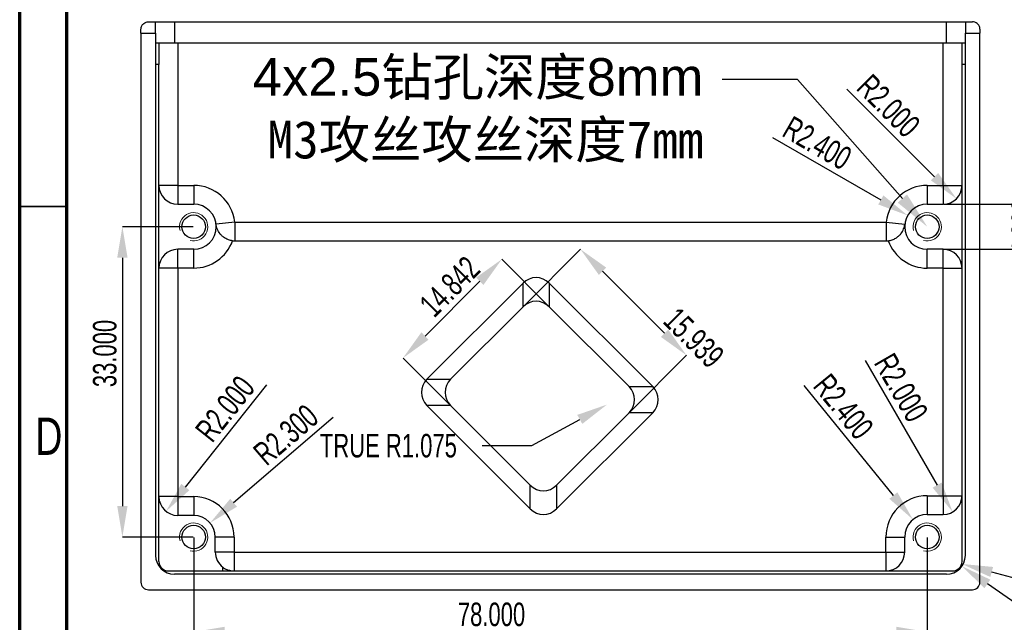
# Model space of a CAD drawing. Header units: millimetres. Extents: x 1648 to 1862, y 2200 to 2497.
# Tile 8 of 20: x 1648 to 1753, y 2354 to 2418. Entities that reach past the tile are written whole.
import ezdxf
from ezdxf import colors
from ezdxf.entities.mleader import LeaderData, LeaderLine
from ezdxf.math import Vec2, Vec3

# ---------------------------------------------------------------- set-up
doc = ezdxf.new("R2010")
doc.units = ezdxf.units.MM
doc.styles.add('SLDTEXTSTYLE1', font='TXT', dxfattribs={"width": 0.7})
doc.styles.add('SLDTEXTSTYLE3', font='TXT', dxfattribs={"width": 0.75})
doc.styles.get("Standard").update_dxf_attribs({"font": 'arial.ttf'})
doc.dimstyles.new('SLDDIMSTYLE1', dxfattribs={"dimtxt": 2.5, "dimasz": 3.302, "dimexe": 0, "dimexo": 0.0625, "dimtad": 1, "dimdec": 3, "dimrnd": 1e-09, "dimzin": 4, "dimdsep": 46, "dimtxsty": 'SLDTEXTSTYLE1', "dimsah": 1, "dimcen": 0.09, "dimadec": 0, "dimazin": 1, "dimtfac": 1, "dimtdec": 3, "dimtofl": 0, "dimtmove": 0, "dimatfit": 3, "dimfxl": 1, "dimfrac": 2, "dimtolj": 1, "dimtzin": 12, "dimarcsym": 0})
doc.dimstyles.new('SLDDIMSTYLE2', dxfattribs={"dimtxt": 2.5, "dimasz": 3.302, "dimexe": 0, "dimexo": 0.0625, "dimtad": 1, "dimdec": 3, "dimrnd": 1e-09, "dimzin": 4, "dimdsep": 46, "dimtxsty": 'SLDTEXTSTYLE1', "dimsah": 1, "dimcen": 0.09, "dimadec": 0, "dimazin": 1, "dimtfac": 1, "dimtdec": 3, "dimtmove": 0, "dimatfit": 0, "dimfxl": 1, "dimfrac": 2, "dimtolj": 1, "dimtzin": 12, "dimarcsym": 0})
doc.dimstyles.new('SLDDIMSTYLE4', dxfattribs={"dimtxt": 2.5, "dimasz": 3.302, "dimexe": 0, "dimexo": 0.0625, "dimtad": 1, "dimdec": 3, "dimrnd": 1e-09, "dimzin": 4, "dimdsep": 46, "dimtxsty": 'SLDTEXTSTYLE1', "dimsah": 1, "dimcen": 0, "dimadec": 0, "dimazin": 1, "dimtfac": 1, "dimtdec": 3, "dimtofl": 0, "dimtmove": 1, "dimatfit": 3, "dimfxl": 1, "dimfrac": 2, "dimtolj": 1, "dimtzin": 12, "dimarcsym": 0})
doc.dimstyles.new('SLDDIMSTYLE5', dxfattribs={"dimtxt": 2.5, "dimasz": 3.302, "dimexe": 0, "dimexo": 0.0625, "dimtad": 1, "dimdec": 3, "dimrnd": 1e-09, "dimzin": 4, "dimdsep": 46, "dimtxsty": 'SLDTEXTSTYLE1', "dimsah": 1, "dimcen": 0, "dimadec": 0, "dimazin": 1, "dimtfac": 1, "dimtdec": 3, "dimtofl": 0, "dimtmove": 0, "dimatfit": 3, "dimfxl": 1, "dimfrac": 2, "dimtolj": 1, "dimtzin": 12, "dimarcsym": 0})
doc.dimstyles.new('SLDDIMSTYLE7', dxfattribs={"dimtxt": 2.5, "dimasz": 3.302, "dimexe": 0, "dimexo": 0.0625, "dimtad": 1, "dimdec": 3, "dimrnd": 1e-09, "dimzin": 12, "dimdsep": 46, "dimtxsty": 'SLDTEXTSTYLE1', "dimsah": 1, "dimcen": 0.09, "dimadec": 0, "dimazin": 3, "dimtfac": 1, "dimtdec": 3, "dimtmove": 0, "dimatfit": 0, "dimfxl": 1, "dimfrac": 2, "dimtolj": 1, "dimtzin": 12, "dimarcsym": 0})
doc.dimstyles.new('SLDDIMSTYLE8', dxfattribs={"dimtxt": 2.5, "dimasz": 3.302, "dimexe": 0, "dimexo": 0.0625, "dimtad": 0, "dimtih": 1, "dimtoh": 1, "dimdec": 3, "dimrnd": 1e-09, "dimzin": 4, "dimdsep": 46, "dimtxsty": 'SLDTEXTSTYLE1', "dimsah": 1, "dimcen": 0, "dimadec": 0, "dimazin": 1, "dimtfac": 1, "dimtdec": 3, "dimtofl": 0, "dimtmove": 0, "dimatfit": 3, "dimfxl": 1, "dimfrac": 2, "dimtolj": 1, "dimtzin": 12, "dimarcsym": 0})

# ---------------------------------------------------------------- blocks, each defined once
blk = doc.blocks.new('*D77')
at = {"color": 0, "linetype": 'Continuous', "lineweight": -2, "transparency": 16777216}
for p, q in [((1666.78, 2362.82), (1666.78, 2352.79)), ((1744.78, 2362.82), (1744.78, 2352.79)), ((1670.08, 2352.79), (1741.48, 2352.79))]:
    blk.add_line(p, q, dxfattribs=at)
at = {"color": 0, "linetype": 'Continuous', "transparency": 16777216}
for points in [[(1670.08, 2353.34), (1670.08, 2352.24), (1666.78, 2352.79)], [(1741.48, 2353.34), (1741.48, 2352.24), (1744.78, 2352.79)]]:
    blk.add_solid(points, dxfattribs=at)
at = {"layer": 'Defpoints', "color": 0, "linetype": 'Continuous', "transparency": 16777216}
for p in [(1666.78, 2362.88), (1744.78, 2362.88), (1744.78, 2352.79)]:
    blk.add_point(p, dxfattribs=at)
at = {"color": 0, "linetype": 'Continuous', "lineweight": 18, "transparency": 16777216, "insert": (1698.45, 2355.91), "char_height": 2.5, "attachment_point": 2, "style": 'SLDTEXTSTYLE1'}
blk.add_mtext('\\A1;78.000', dxfattribs=at)
blk = doc.blocks.new('*D78')
at = {"color": 0, "linetype": 'Continuous', "lineweight": -2, "transparency": 16777216}
for p, q in [((1666.72, 2395.88), (1659.2, 2395.88)), ((1659.2, 2392.58), (1659.2, 2366.18)), ((1666.72, 2362.88), (1659.2, 2362.88))]:
    blk.add_line(p, q, dxfattribs=at)
at = {"color": 0, "linetype": 'Continuous', "transparency": 16777216}
for points in [[(1658.65, 2392.58), (1659.75, 2392.58), (1659.2, 2395.88)], [(1658.65, 2366.18), (1659.75, 2366.18), (1659.2, 2362.88)]]:
    blk.add_solid(points, dxfattribs=at)
at = {"layer": 'Defpoints', "color": 0, "linetype": 'Continuous', "transparency": 16777216}
for p in [(1666.78, 2395.88), (1659.2, 2362.88), (1666.78, 2362.88)]:
    blk.add_point(p, dxfattribs=at)
at = {"color": 0, "linetype": 'Continuous', "lineweight": 18, "transparency": 16777216, "insert": (1656.07, 2382.4), "char_height": 2.5, "attachment_point": 2, "rotation": 90, "style": 'SLDTEXTSTYLE1'}
blk.add_mtext('\\A1;33.000', dxfattribs=at)
blk = doc.blocks.new('*D79')
at = {"color": 0, "linetype": 'Continuous', "lineweight": -2, "transparency": 16777216}
for p, q in [((1756.88, 2401.58), (1756.88, 2404.88)), ((1746.54, 2398.28), (1756.88, 2398.28)), ((1756.88, 2398.28), (1756.88, 2393.48)), ((1746.54, 2393.48), (1756.88, 2393.48)), ((1756.88, 2390.18), (1756.88, 2386.87))]:
    blk.add_line(p, q, dxfattribs=at)
at = {"color": 0, "linetype": 'Continuous', "transparency": 16777216}
for points in [[(1756.32, 2401.58), (1757.43, 2401.58), (1756.88, 2398.28)], [(1756.32, 2390.18), (1757.43, 2390.18), (1756.88, 2393.48)]]:
    blk.add_solid(points, dxfattribs=at)
at = {"layer": 'Defpoints', "color": 0, "linetype": 'Continuous', "transparency": 16777216}
for p in [(1746.48, 2398.28), (1746.48, 2393.48), (1756.88, 2393.48)]:
    blk.add_point(p, dxfattribs=at)
at = {"color": 0, "linetype": 'Continuous', "lineweight": 18, "transparency": 16777216, "insert": (1753.75, 2395.88), "char_height": 2.5, "attachment_point": 2, "rotation": 90, "style": 'SLDTEXTSTYLE1'}
blk.add_mtext('\\A1;4.800', dxfattribs=at)
blk = doc.blocks.new('*D80')
at = {"color": 0, "linetype": 'Continuous', "lineweight": -2, "transparency": 16777216}
blk.add_line((1736.23, 2410.52), (1745.56, 2401.2), dxfattribs=at)
at = {"color": 0, "linetype": 'Continuous', "transparency": 16777216}
blk.add_solid([(1745.95, 2401.59), (1745.17, 2400.81), (1747.89, 2398.86)], dxfattribs=at)
at = {"layer": 'Defpoints', "color": 0, "linetype": 'Continuous', "transparency": 16777216}
for p in [(1746.48, 2400.28), (1747.89, 2398.86)]:
    blk.add_point(p, dxfattribs=at)
at = {"color": 0, "linetype": 'Continuous', "lineweight": 18, "transparency": 16777216, "insert": (1738.89, 2412.29), "char_height": 2.5, "attachment_point": 1, "rotation": 315, "style": 'SLDTEXTSTYLE1'}
blk.add_mtext('\\A1;R2.000', dxfattribs=at)
blk = doc.blocks.new('*D81')
at = {"color": 0, "linetype": 'Continuous', "lineweight": -2, "transparency": 16777216}
blk.add_line((1728.34, 2405.37), (1739.84, 2398.73), dxfattribs=at)
at = {"color": 0, "linetype": 'Continuous', "transparency": 16777216}
blk.add_solid([(1740.12, 2399.21), (1739.57, 2398.25), (1742.7, 2397.08)], dxfattribs=at)
at = {"layer": 'Defpoints', "color": 0, "linetype": 'Continuous', "transparency": 16777216}
for p in [(1742.7, 2397.08), (1744.78, 2395.88)]:
    blk.add_point(p, dxfattribs=at)
at = {"color": 0, "linetype": 'Continuous', "lineweight": 18, "transparency": 16777216, "insert": (1730.45, 2407.76), "char_height": 2.5, "attachment_point": 1, "rotation": 330, "style": 'SLDTEXTSTYLE1'}
blk.add_mtext('\\A1;R2.400', dxfattribs=at)
blk = doc.blocks.new('*D82')
at = {"color": 0, "linetype": 'Continuous', "lineweight": -2, "transparency": 16777216}
blk.add_line((1738.19, 2381.64), (1745.83, 2368.41), dxfattribs=at)
at = {"color": 0, "linetype": 'Continuous', "transparency": 16777216}
blk.add_solid([(1746.31, 2368.68), (1745.35, 2368.13), (1747.48, 2365.55)], dxfattribs=at)
at = {"layer": 'Defpoints', "color": 0, "linetype": 'Continuous', "transparency": 16777216}
for p in [(1746.48, 2367.28), (1747.48, 2365.55)]:
    blk.add_point(p, dxfattribs=at)
at = {"color": 0, "linetype": 'Continuous', "lineweight": 18, "transparency": 16777216, "insert": (1741.21, 2382.66), "char_height": 2.5, "attachment_point": 1, "rotation": 300, "style": 'SLDTEXTSTYLE1'}
blk.add_mtext('\\A1;R2.000', dxfattribs=at)
blk = doc.blocks.new('*D83')
at = {"color": 0, "linetype": 'Continuous', "lineweight": -2, "transparency": 16777216}
blk.add_line((1731.64, 2378.98), (1741.17, 2367.3), dxfattribs=at)
at = {"color": 0, "linetype": 'Continuous', "transparency": 16777216}
blk.add_solid([(1741.6, 2367.64), (1740.75, 2366.95), (1743.26, 2364.74)], dxfattribs=at)
at = {"layer": 'Defpoints', "color": 0, "linetype": 'Continuous', "transparency": 16777216}
for p in [(1743.26, 2364.74), (1744.78, 2362.88)]:
    blk.add_point(p, dxfattribs=at)
at = {"color": 0, "linetype": 'Continuous', "lineweight": 18, "transparency": 16777216, "insert": (1734.46, 2380.47), "char_height": 2.5, "attachment_point": 1, "rotation": 309.2206, "style": 'SLDTEXTSTYLE1'}
blk.add_mtext('\\A1;R2.400', dxfattribs=at)
blk = doc.blocks.new('*D84')
at = {"color": 0, "linetype": 'Continuous', "lineweight": -2, "transparency": 16777216}
blk.add_line((1674.52, 2379.07), (1665.89, 2368.2), dxfattribs=at)
at = {"color": 0, "linetype": 'Continuous', "transparency": 16777216}
blk.add_solid([(1665.46, 2368.54), (1666.32, 2367.86), (1663.84, 2365.61)], dxfattribs=at)
at = {"layer": 'Defpoints', "color": 0, "linetype": 'Continuous', "transparency": 16777216}
for p in [(1665.08, 2367.18), (1663.84, 2365.61)]:
    blk.add_point(p, dxfattribs=at)
at = {"color": 0, "linetype": 'Continuous', "lineweight": 18, "transparency": 16777216, "insert": (1666.79, 2374.35), "char_height": 2.5, "attachment_point": 1, "rotation": 51.5381, "style": 'SLDTEXTSTYLE1'}
blk.add_mtext('\\A1;R2.000', dxfattribs=at)
blk = doc.blocks.new('*D85')
at = {"color": 0, "linetype": 'Continuous', "lineweight": -2, "transparency": 16777216}
blk.add_line((1681.6, 2375.61), (1671.03, 2366.53), dxfattribs=at)
at = {"color": 0, "linetype": 'Continuous', "transparency": 16777216}
blk.add_solid([(1670.67, 2366.95), (1671.39, 2366.11), (1668.52, 2364.38)], dxfattribs=at)
at = {"layer": 'Defpoints', "color": 0, "linetype": 'Continuous', "transparency": 16777216}
for p in [(1668.52, 2364.38), (1666.78, 2362.88)]:
    blk.add_point(p, dxfattribs=at)
at = {"color": 0, "linetype": 'Continuous', "lineweight": 18, "transparency": 16777216, "insert": (1672.9, 2372.25), "char_height": 2.5, "attachment_point": 1, "rotation": 40.6682, "style": 'SLDTEXTSTYLE1'}
blk.add_mtext('\\A1;R2.300', dxfattribs=at)
blk = doc.blocks.new('*D86')
at = {"color": 0, "linetype": 'Continuous', "lineweight": -2, "transparency": 16777216}
for p, q in [((1704.54, 2387.41), (1699.54, 2392.42)), ((1691.38, 2384.26), (1697.2, 2390.08)), ((1694.05, 2376.92), (1689.04, 2381.92))]:
    blk.add_line(p, q, dxfattribs=at)
at = {"color": 0, "linetype": 'Continuous', "transparency": 16777216}
for points in [[(1696.81, 2390.47), (1697.59, 2389.69), (1699.54, 2392.42)], [(1690.99, 2384.65), (1691.76, 2383.87), (1689.04, 2381.92)]]:
    blk.add_solid(points, dxfattribs=at)
at = {"layer": 'Defpoints', "color": 0, "linetype": 'Continuous', "transparency": 16777216}
for p in [(1699.54, 2392.42), (1704.58, 2387.37), (1694.09, 2376.87)]:
    blk.add_point(p, dxfattribs=at)
at = {"color": 0, "linetype": 'Continuous', "lineweight": 18, "transparency": 16777216, "insert": (1693.11, 2390.41), "char_height": 2.5, "attachment_point": 2, "rotation": 45, "style": 'SLDTEXTSTYLE1'}
blk.add_mtext('\\A1;14.842', dxfattribs=at)
blk = doc.blocks.new('*D87')
at = {"color": 0, "linetype": 'Continuous', "lineweight": -2, "transparency": 16777216}
for p, q in [((1701.84, 2387.41), (1707.91, 2393.48)), ((1710.25, 2391.15), (1716.85, 2384.55)), ((1713.11, 2376.14), (1719.18, 2382.21))]:
    blk.add_line(p, q, dxfattribs=at)
at = {"color": 0, "linetype": 'Continuous', "transparency": 16777216}
for points in [[(1710.64, 2391.54), (1709.86, 2390.76), (1707.91, 2393.48)], [(1717.24, 2384.94), (1716.46, 2384.16), (1719.18, 2382.21)]]:
    blk.add_solid(points, dxfattribs=at)
at = {"layer": 'Defpoints', "color": 0, "linetype": 'Continuous', "transparency": 16777216}
for p in [(1701.8, 2387.37), (1719.18, 2382.21), (1713.07, 2376.1)]:
    blk.add_point(p, dxfattribs=at)
at = {"color": 0, "linetype": 'Continuous', "lineweight": 18, "transparency": 16777216, "insert": (1720.85, 2384.96), "char_height": 2.5, "attachment_point": 2, "rotation": 314.9997, "style": 'SLDTEXTSTYLE1'}
blk.add_mtext('\\A1;15.939', dxfattribs=at)
blk = doc.blocks.new('*D88')
at = {"color": 0, "linetype": 'Continuous', "lineweight": -2, "transparency": 16777216}
for p, q in [((1702.74, 2372.6), (1707.84, 2375.39)), ((1697.45, 2372.6), (1702.74, 2372.6))]:
    blk.add_line(p, q, dxfattribs=at)
at = {"color": 0, "linetype": 'Continuous', "transparency": 16777216}
blk.add_solid([(1707.57, 2375.87), (1708.1, 2374.91), (1710.73, 2376.97)], dxfattribs=at)
at = {"layer": 'Defpoints', "color": 0, "linetype": 'Continuous', "transparency": 16777216}
for p in [(1710.73, 2376.97), (1711.68, 2377.49)]:
    blk.add_point(p, dxfattribs=at)
at = {"color": 0, "linetype": 'Continuous', "lineweight": 18, "transparency": 16777216, "insert": (1680.2, 2373.85), "char_height": 2.5, "attachment_point": 1, "style": 'SLDTEXTSTYLE1'}
blk.add_mtext('\\A1;TRUE R1.075', dxfattribs=at)
blk = doc.blocks.new('*D89')
at = {"color": 0, "linetype": 'Continuous', "lineweight": -2, "transparency": 16777216}
blk.add_line((1763.3, 2356.04), (1751.64, 2359.16), dxfattribs=at)
at = {"color": 0, "linetype": 'Continuous', "transparency": 16777216}
blk.add_solid([(1751.78, 2359.7), (1751.49, 2358.63), (1748.45, 2360.02)], dxfattribs=at)
at = {"layer": 'Defpoints', "color": 0, "linetype": 'Continuous', "transparency": 16777216}
for p in [(1747.48, 2360.28), (1748.45, 2360.02)]:
    blk.add_point(p, dxfattribs=at)
at = {"color": 0, "linetype": 'Continuous', "lineweight": 18, "transparency": 16777216, "insert": (1756.46, 2361.11), "char_height": 2.5, "attachment_point": 1, "rotation": 345, "style": 'SLDTEXTSTYLE1'}
blk.add_mtext('\\A1;R1.000', dxfattribs=at)
blk = doc.blocks.new('*D90')
at = {"color": 0, "linetype": 'Continuous', "lineweight": -2, "transparency": 16777216}
blk.add_line((1763.3, 2349.44), (1751.18, 2357.89), dxfattribs=at)
at = {"color": 0, "linetype": 'Continuous', "transparency": 16777216}
blk.add_solid([(1751.49, 2358.35), (1750.86, 2357.44), (1748.47, 2359.78)], dxfattribs=at)
at = {"layer": 'Defpoints', "color": 0, "linetype": 'Continuous', "transparency": 16777216}
for p in [(1746.83, 2360.93), (1748.47, 2359.78)]:
    blk.add_point(p, dxfattribs=at)
at = {"color": 0, "linetype": 'Continuous', "lineweight": 18, "transparency": 16777216, "insert": (1758.11, 2356.87), "char_height": 2.5, "attachment_point": 1, "rotation": 325.0934, "style": 'SLDTEXTSTYLE1'}
blk.add_mtext('\\A1;R2.000', dxfattribs=at)

msp = doc.modelspace()

# ---------------------------------------------------------------- linework, layer by layer
at = {"color": 0, "linetype": 'Continuous', "lineweight": 70}
for p, q in [((1648.2814, 2199.5251), (1648.2814, 2496.5251)), ((1653.2814, 2204.5251), (1653.2814, 2491.5251))]:
    msp.add_line(p, q, dxfattribs=at)
at = {"color": 0, "linetype": 'Continuous', "lineweight": 25}
for p, q in [((1661.9797, 2417.6782), (1662.7297, 2417.6782)), ((1662.7297, 2416.4782), (1662.7297, 2417.6782)), ((1662.7297, 2417.6782), (1664.7297, 2417.6782)), ((1664.7297, 2417.6782), (1664.7297, 2415.4282)), ((1664.7297, 2417.6782), (1746.8298, 2417.6782)), ((1746.8298, 2415.4282), (1746.8298, 2417.6782)), ((1746.8298, 2417.6782), (1748.8298, 2417.6782)), ((1748.8298, 2417.6782), (1749.5798, 2417.6782)), ((1748.8298, 2417.6782), (1748.8298, 2416.4782)), ((1661.1797, 2416.4782), (1661.1797, 2416.8782)), ((1661.1797, 2416.4782), (1662.7297, 2416.4782)), ((1661.1797, 2416.4782), (1661.1797, 2358.0783)), ((1662.7297, 2416.4782), (1662.7297, 2360.9283)), ((1748.8298, 2416.4782), (1750.3798, 2416.4782)), ((1748.8298, 2360.9283), (1748.8298, 2416.4782)), ((1750.3798, 2416.8782), (1750.3798, 2416.4782)), ((1750.3798, 2358.0783), (1750.3798, 2416.4782)), ((1662.7297, 2415.4282), (1663.0797, 2415.4282)), ((1663.0797, 2415.4282), (1663.0797, 2413.1282)), ((1663.0797, 2415.4282), (1665.0797, 2415.4282)), ((1665.0797, 2415.4282), (1665.0797, 2400.2783)), ((1665.0797, 2415.4282), (1746.4798, 2415.4282)), ((1746.4798, 2400.2784), (1746.4798, 2415.4282)), ((1746.4798, 2415.4282), (1748.4798, 2415.4282)), ((1748.4798, 2415.4282), (1748.8298, 2415.4282)), ((1748.4798, 2413.1282), (1748.4798, 2415.4282)), ((1663.0797, 2413.1282), (1662.7297, 2413.1282)), ((1663.0797, 2360.2783), (1663.0797, 2413.1282)), ((1748.4798, 2360.2783), (1748.4798, 2413.1282)), ((1748.8298, 2413.1282), (1748.4798, 2413.1282)), ((1665.0797, 2400.2783), (1663.0797, 2400.2783)), ((1665.0797, 2400.2783), (1666.7798, 2400.2783)), ((1665.0797, 2400.2783), (1665.0797, 2398.2783)), ((1666.7798, 2400.2783), (1666.7798, 2398.2783)), ((1744.7798, 2400.2784), (1744.7798, 2398.2784)), ((1744.7798, 2400.2784), (1746.4798, 2400.2784)), ((1746.4798, 2400.2784), (1748.4798, 2400.2784)), ((1746.4798, 2400.2784), (1746.4798, 2398.2784)), ((1665.0797, 2398.2783), (1666.7798, 2398.2783)), ((1744.7798, 2398.2784), (1746.4798, 2398.2784)), ((1671.1513, 2396.3783), (1669.1643, 2396.151)), ((1671.1513, 2396.3783), (1740.4082, 2396.3783)), ((1671.1513, 2396.3783), (1671.1513, 2394.3783)), ((1740.4082, 2396.3783), (1740.4082, 2394.3783)), ((1740.4082, 2396.3783), (1742.3953, 2396.151)), ((1671.1513, 2394.3783), (1740.4082, 2394.3783)), ((1666.7798, 2393.4783), (1665.0797, 2393.4783)), ((1665.0797, 2391.4783), (1665.0797, 2393.4783)), ((1666.7798, 2391.4783), (1666.7798, 2393.4783)), ((1746.4798, 2393.4782), (1744.7798, 2393.4782)), ((1744.7798, 2391.4782), (1744.7798, 2393.4782)), ((1746.4798, 2391.4782), (1746.4798, 2393.4782)), ((1665.0797, 2391.4783), (1663.0797, 2391.4783)), ((1665.0797, 2391.4783), (1665.0797, 2367.1783)), ((1666.7798, 2391.4783), (1665.0797, 2391.4783)), ((1746.4798, 2391.4782), (1744.7798, 2391.4782)), ((1746.4798, 2367.2783), (1746.4798, 2391.4782)), ((1746.4798, 2391.4782), (1748.4798, 2391.4782)), ((1701.7992, 2389.8855), (1691.5726, 2379.6589)), ((1701.7992, 2387.3683), (1701.7992, 2389.8855)), ((1704.5847, 2389.8855), (1704.5847, 2387.3683)), ((1715.5871, 2378.8831), (1704.5847, 2389.8855)), ((1694.0898, 2379.6589), (1701.7992, 2387.3683)), ((1704.5847, 2387.3683), (1713.0699, 2378.8831)), ((1691.5726, 2379.6589), (1694.0898, 2379.6589)), ((1713.0699, 2378.8831), (1715.5871, 2378.8831)), ((1694.0898, 2376.8735), (1691.5726, 2376.8735)), ((1691.5726, 2376.8735), (1702.575, 2365.8711)), ((1702.575, 2368.3882), (1694.0898, 2376.8735)), ((1705.3605, 2365.8711), (1715.5871, 2376.0976)), ((1713.0699, 2376.0976), (1705.3605, 2368.3882)), ((1715.5871, 2376.0976), (1713.0699, 2376.0976)), ((1702.575, 2365.8711), (1702.575, 2368.3882)), ((1705.3605, 2368.3882), (1705.3605, 2365.8711)), ((1665.0797, 2367.1783), (1663.0797, 2367.1783)), ((1665.0797, 2367.1783), (1666.7798, 2367.1783)), ((1665.0797, 2367.1783), (1665.0797, 2365.1783)), ((1666.7798, 2367.1783), (1666.7798, 2365.1783)), ((1744.7798, 2367.2783), (1746.4798, 2367.2783)), ((1744.7798, 2367.2783), (1744.7798, 2365.2783)), ((1746.4798, 2367.2783), (1746.4798, 2365.2783)), ((1746.4798, 2367.2783), (1748.4798, 2367.2783)), ((1666.7798, 2365.1783), (1665.0797, 2365.1783)), ((1744.7798, 2365.2783), (1746.4798, 2365.2783)), ((1669.0798, 2361.2783), (1669.0798, 2362.8783)), ((1671.0798, 2362.8783), (1669.0798, 2362.8783)), ((1671.0798, 2362.8783), (1671.0798, 2361.2783)), ((1740.3798, 2361.2783), (1740.3798, 2362.8783)), ((1740.3798, 2362.8783), (1742.3798, 2362.8783)), ((1742.3798, 2361.2783), (1742.3798, 2362.8783)), ((1671.0798, 2361.2783), (1669.0798, 2361.2783)), ((1671.0798, 2361.2783), (1740.3798, 2361.2783)), ((1671.0798, 2361.2783), (1671.0798, 2359.2783)), ((1740.3798, 2361.2783), (1740.3798, 2359.2783)), ((1740.3798, 2361.2783), (1742.3798, 2361.2783)), ((1664.0797, 2359.2783), (1747.4798, 2359.2783)), ((1746.8298, 2358.9283), (1664.7297, 2358.9283)), ((1669.884, 2359.2783), (1669.884, 2359.6752)), ((1661.9797, 2357.2783), (1749.5798, 2357.2783))]:
    msp.add_line(p, q, dxfattribs=at)
at = {"color": 0, "linetype": 'Continuous', "lineweight": 35}
msp.add_line((1653.2814, 2398.0251), (1648.2814, 2398.0251), dxfattribs=at)
at = {"color": 0, "linetype": 'Continuous', "lineweight": 25}
for centre in [(1666.7798, 2395.8783), (1744.7798, 2395.8783), (1666.7798, 2362.8783), (1744.7798, 2362.8783)]:
    msp.add_circle(centre, 1.25, dxfattribs=at)
for centre, radius, start, end in [((1665.0797, 2400.2783), 2, 180, 270), ((1666.7798, 2395.8783), 4.4, 6.524988, 90), ((1744.7798, 2395.8783), 4.4001, 90, 173.47516), ((1746.4798, 2400.2784), 2, 270, 0), ((1666.7798, 2395.8783), 2.4, 270, 90), ((1744.7798, 2395.8783), 2.4001, 90, 270), ((1666.7798, 2395.8783), 4.4, 270, 340.251834), ((1671.1513, 2396.3783), 2, 263.388411, 270), ((1740.4082, 2396.3783), 2, 270, 276.611436), ((1744.7798, 2395.8783), 4.4001, 199.747712, 270), ((1665.0797, 2391.4783), 2, 90, 180), ((1746.4798, 2391.4782), 2, 0, 90), ((1665.0797, 2367.1783), 2, 180, 270), ((1666.7798, 2362.8783), 4.3, 0, 90), ((1744.7798, 2362.8783), 4.4, 90, 180), ((1746.4798, 2367.2783), 2, 270, 0), ((1666.7798, 2362.8783), 2.3, 0, 90), ((1744.7798, 2362.8783), 2.4, 90, 180), ((1664.7297, 2360.9283), 2, 180, 270), ((1671.0798, 2361.2783), 2, 180, 233.277283), ((1740.3798, 2361.2783), 2, 270, 0), ((1746.8298, 2360.9283), 2, 270, 0), ((1664.0797, 2360.2783), 1, 180, 270), ((1747.4798, 2360.2783), 1, 270, 0), ((1661.9797, 2358.0783), 0.8, 180, 270), ((1749.5798, 2358.0783), 0.8, 270, 0)]:
    msp.add_arc(centre, radius, start, end, dxfattribs=at)
at = {"color": 0, "linetype": 'Continuous', "lineweight": 18}
for centre in [(1666.7798, 2395.8783), (1744.7798, 2395.8783), (1666.7798, 2362.8783), (1744.7798, 2362.8783)]:
    msp.add_arc(centre, 1.5, 255, 195, dxfattribs=at)
at = {"color": 0, "linetype": 'Continuous', "lineweight": 25}
for centre, major_axis, ratio, start_param, end_param in [((1703.1919, 2388.4061), (0, 2.0612), 0.97028753, 5.51286627, 7.05350434), ((1703.1919, 2385.889), (0, 2.0612), 0.97028753, 5.51286627, 7.05350434), ((1693.052, 2378.2662), (-2.0612, 0), 0.97028753, 5.51286627, 7.05350434), ((1695.5691, 2378.2662), (-2.0612, 0), 0.97028753, 5.51286627, 7.05350434), ((1711.5906, 2377.4903), (2.0612, 0), 0.97028738, 5.51286381, 7.05350681), ((1714.1077, 2377.4903), (2.0612, 0), 0.97028738, 5.51286381, 7.05350681), ((1703.9677, 2369.8676), (0, -2.0612), 0.97028767, 5.51286874, 7.05350187), ((1703.9677, 2367.3504), (0, -2.0612), 0.97028767, 5.51286874, 7.05350187)]:
    msp.add_ellipse(centre, major_axis=major_axis, ratio=ratio, start_param=start_param, end_param=end_param, dxfattribs=at)
for points, knots in [([(1661.1797, 2416.8782), (1661.1797, 2417.0147), (1661.2144, 2417.1378), (1661.3182, 2417.3425), (1661.3882, 2417.4259), (1661.5409, 2417.5545), (1661.6258, 2417.6016), (1661.7997, 2417.6631), (1661.8897, 2417.6782), (1661.9797, 2417.6782)], [0, 0, 0, 0, 0.25, 0.25, 0.5, 0.5, 0.75, 0.75, 1, 1, 1, 1]), ([(1750.3798, 2416.8782), (1750.3798, 2417.0147), (1750.3452, 2417.1378), (1750.2413, 2417.3425), (1750.1714, 2417.4259), (1750.0187, 2417.5545), (1749.9337, 2417.6016), (1749.7598, 2417.6631), (1749.6698, 2417.6782), (1749.5798, 2417.6782)], [0, 0, 0, 0, 0.25, 0.25, 0.5, 0.5, 0.75, 0.75, 1, 1, 1, 1]), ([(1670.9211, 2394.3916), (1670.7751, 2394.4085), (1670.6348, 2394.4409), (1670.3655, 2394.5336), (1670.2395, 2394.5933), (1670.0123, 2394.729), (1669.9099, 2394.8057), (1669.732, 2394.9642), (1669.6545, 2395.0474), (1669.4523, 2395.3012), (1669.36, 2395.4703), (1669.2251, 2395.8099), (1669.1838, 2395.9803), (1669.1643, 2396.151)], [0, 0, 0, 0, 0.125, 0.125, 0.25, 0.25, 0.375, 0.375, 0.5, 0.5, 0.75, 0.75, 1, 1, 1, 1]), ([(1740.6385, 2394.3916), (1740.7845, 2394.4085), (1740.9247, 2394.4409), (1741.1941, 2394.5336), (1741.3201, 2394.5933), (1741.5472, 2394.729), (1741.6497, 2394.8057), (1741.8276, 2394.9642), (1741.905, 2395.0474), (1742.1073, 2395.3012), (1742.1996, 2395.4703), (1742.3345, 2395.8099), (1742.3758, 2395.9803), (1742.3953, 2396.151)], [0, 0, 0, 0, 0.125, 0.125, 0.25, 0.25, 0.375, 0.375, 0.5, 0.5, 0.75, 0.75, 1, 1, 1, 1]), ([(1669.884, 2359.6752), (1669.884, 2359.6752), (1669.9127, 2359.6527), (1670.0243, 2359.5782), (1670.1048, 2359.5282), (1670.3131, 2359.4275), (1670.4385, 2359.3779), (1670.7306, 2359.3032), (1670.8983, 2359.2783), (1671.0798, 2359.2783)], [0, 0, 0, 0, 0.25, 0.25, 0.5, 0.5, 0.75, 0.75, 1, 1, 1, 1])]:
    msp.add_open_spline(points, degree=3, knots=knots, dxfattribs=at)

# ---------------------------------------------------------------- texts
at = {"color": 0, "linetype": 'Continuous', "lineweight": 0, "insert": (1651.3809, 2375.5853), "char_height": 3.9687, "attachment_point": 2, "style": 'SLDTEXTSTYLE3'}
msp.add_mtext('D', dxfattribs=at)

# ---------------------------------------------------------------- dimensions: what is measured, and where the dimension line sits
at = {"color": 0, "linetype": 'Continuous', "lineweight": 18}
for center, mpoint, dimstyle, picture, middle in [((1746.4798, 2400.2784), (1747.894, 2398.8642), 'SLDDIMSTYLE4', '*D80', (1739.4605, 2407.2977)), ((1744.7798, 2395.8783), (1742.7013, 2397.0783), 'SLDDIMSTYLE5', '*D81', (1732.4201, 2403.0142)), ((1665.0797, 2367.1783), (1663.8357, 2365.6122), 'SLDDIMSTYLE4', '*D84', (1671.6853, 2375.494)), ((1746.4798, 2367.2783), (1747.4798, 2365.5462), 'SLDDIMSTYLE4', '*D82', (1740.4675, 2377.6919)), ((1666.7798, 2362.8783), (1668.5244, 2364.3771), 'SLDDIMSTYLE5', '*D85', (1678.0292, 2372.5434)), ((1744.7798, 2362.8783), (1743.2623, 2364.7376), 'SLDDIMSTYLE5', '*D83', (1734.619, 2375.3276)), ((1746.8298, 2360.9283), (1748.47, 2359.7838), 'SLDDIMSTYLE5', '*D90', (1759.5544, 2352.0493)), ((1747.4798, 2360.2783), (1748.4458, 2360.0195), 'SLDDIMSTYLE5', '*D89', (1759.1776, 2357.1439))]:
    dim = msp.add_radius_dim(center=center, mpoint=mpoint, dimstyle=dimstyle, dxfattribs=at)
    dim.commit()
    dim.dimension.update_dxf_attribs({"geometry": picture, "text_midpoint": middle, "dimtype": 164})
for base, p1, p2, angle, dimstyle, picture, middle in [((1756.8752, 2393.4782), (1746.4798, 2398.2784), (1746.4798, 2393.4782), 90, 'SLDDIMSTYLE2', '*D79', (1756.8752, 2395.8783)), ((1659.1991, 2362.8783), (1666.7798, 2395.8783), (1666.7798, 2362.8783), 90, 'SLDDIMSTYLE1', '*D78', (1659.1991, 2382.3973)), ((1699.5354, 2392.4176), (1694.0898, 2376.8735), (1704.5847, 2387.3683), 45, 'SLDDIMSTYLE7', '*D86', (1695.3174, 2388.1996)), ((1719.1834, 2382.211), (1701.7992, 2387.3683), (1713.0699, 2376.0976), 314.999709, 'SLDDIMSTYLE7', '*D87', (1718.644, 2382.7504))]:
    dim = msp.add_linear_dim(base=base, p1=p1, p2=p2, angle=angle, dimstyle=dimstyle, dxfattribs=at)
    dim.commit()
    dim.dimension.update_dxf_attribs({"geometry": picture, "text_midpoint": middle, "dimtype": 160})
dim = msp.add_radius_dim(center=(1711.6772, 2377.4903), mpoint=(1710.7343, 2376.9742), text='TRUE <>', dimstyle='SLDDIMSTYLE8', dxfattribs=at)
dim.commit()
dim.dimension.update_dxf_attribs({"geometry": '*D88', "text_midpoint": (1688.5104, 2372.599), "dimtype": 164})
dim = msp.add_linear_dim(base=(1744.7798, 2352.7885), p1=(1666.7798, 2362.8783), p2=(1744.7798, 2362.8783), dimstyle='SLDDIMSTYLE1', dxfattribs=at)
dim.commit()
dim.dimension.update_dxf_attribs({"geometry": '*D77', "text_midpoint": (1698.4534, 2352.7885), "dimtype": 160})

# ---------------------------------------------------------------- leaders
at = {"color": 0}
ml = msp.add_multileader_mtext('Standard', dxfattribs=at)
ml.set_content('4x2.5{\\fSimSun|b0|i0|c134|p2;钻孔深度}8mm\\P{\\fSimSun|b0|i0|c134|p2;M3攻丝攻丝深度7mm}')
ml.set_leader_properties()
ml.build(insert=Vec2(0, 0))
ctx = ml.context
ctx.base_point, ctx.plane_origin = Vec3(1670.4172, 2411.5316), Vec3(1744.7798, 2395.8783)
ctx.text_align_type = 2
notes = []
notes.append((ctx, [(0, (1, 1, 0), (1730.9758, 2411.5316), (-1, 0), 8, [(0, [(1744.7798, 2395.8783)], 0, [])])]))
ctx.mtext.insert, ctx.mtext.alignment, ctx.mtext.flow_direction = Vec3(1720.9758, 2413.811), 3, 5
for ctx, leaders in notes:
    for number, flags, end, landing, length, lines in leaders:
        leader = LeaderData()
        leader.index, (leader.has_last_leader_line, leader.has_dogleg_vector, leader.attachment_direction) = number, flags
        leader.last_leader_point, leader.dogleg_vector, leader.dogleg_length = Vec3(end), Vec3(landing), length
        for number, points, colour, breaks in lines:
            line = LeaderLine()
            line.index, line.vertices, line.color, line.breaks = number, Vec3.list(points), colors.encode_raw_color(colour), breaks
            leader.lines.append(line)
        ctx.leaders.append(leader)

doc.saveas('drawing.dxf')
